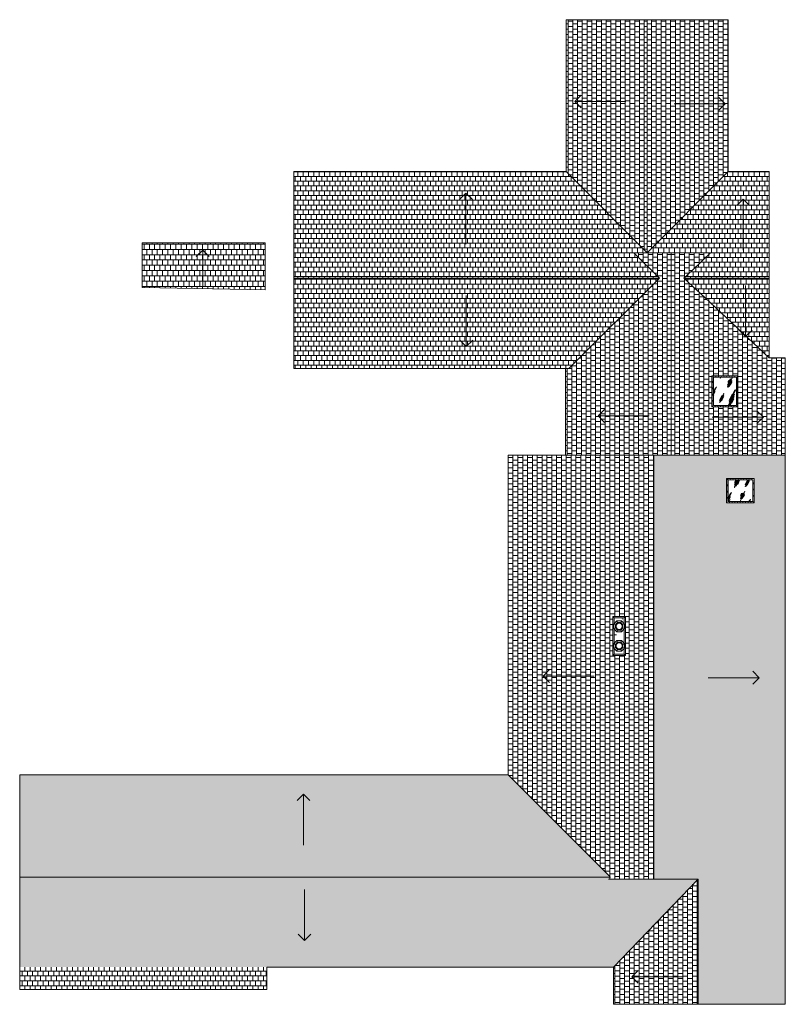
# Model space of a CAD drawing. Header units: inches. Extents: x -464 to 672, y -448 to 1014.
import ezdxf

# ---------------------------------------------------------------- set-up
doc = ezdxf.new("R2010")
doc.units = ezdxf.units.IN
doc.header["$MEASUREMENT"] = 0
for name, color, linetype, lineweight in [('A-DETL-MBND', 5, 'Continuous', 9), ('A-DETL-THIN', 151, 'Continuous', 9), ('A-GENM', 13, 'Continuous', 9), ('A-ROOF', 132, 'Continuous', 9), ('A-ROOF-PATT', 132, 'Continuous', 9), ('G-ANNO-DIMS', 111, 'Continuous', 9)]:
    doc.layers.add(name, color=color, linetype=linetype, lineweight=lineweight)
pattern_1 = [(90, (112.692, 0), (-7.193, 4e-16), []), (180, (112.692, 0), (-7.193, -3.937), [7.193, -7.193])]
pattern_2 = [(65.45, (151.022, 0), (-12.7074, 41.7302), [16.992, -10.195, 16.992, -10.195, -21.613]), (65.45, (151.022, 0), (-12.7074, 41.7302), [-54.374, 0.249, -21.364]), (65.45, (151.022, 0), (-12.7074, 41.7302), [0.249, -54.124, 6.797, -14.817]), (65.45, (150.233, 0.864), (-12.7074, 41.7302), [13.593, -16.992, 10.195, -10.195, -25.012]), (65.45, (150.233, 0.864), (-12.7074, 41.7302), [-50.975, 0.249, -24.763]), (65.45, (150.233, 0.864), (-12.7074, 41.7302), [0.249, -50.726, 11.894, -13.118]), (65.45, (150.233, 3.456), (-12.7074, 41.7302), [10.195, -20.39, 6.797, -10.195, -28.41]), (65.45, (150.233, 3.456), (-12.7074, 41.7302), [-47.577, 0.249, -28.161]), (65.45, (150.233, 3.456), (-12.7074, 41.7302), [0.249, -47.328, 15.293, -13.118]), (65.45, (152.6, 0.864), (-12.7074, 41.7302), [10.195, -20.39, 8.496, -36.906]), (65.45, (154.97, 3.456), (-12.7074, 41.7302), [5.098, -25.488, 3.398, -42.004]), (65.45, (151.022, 7.776), (-12.7074, 41.7302), [3.398, -25.488, 3.398, -13.593, -30.109]), (65.45, (151.022, 7.776), (-12.7074, 41.7302), [-45.878, 0.249, -29.86]), (65.45, (151.022, 7.776), (-12.7074, 41.7302), [0.249, -45.628, 8.496, -21.613]), (65.45, (165.23, 5.184), (-12.7074, 41.7302), [16.992, -25.488, 20.39, -13.457]), (65.45, (165.23, 2.592), (-12.7074, 41.7302), [23.788, -16.992, 25.488, -10.059]), (65.45, (166.808, 3.456), (-12.7074, 41.7302), [27.187, -13.593, 20.39, -14.817]), (65.45, (169.176, 6.048), (-12.7074, 41.7302), [16.992, -23.788, 13.593, -21.613]), (65.45, (166.808, 11.232), (-12.7074, 41.7302), [8.496, -33.983, 10.195, -23.313]), (65.45, (171.544, 8.64), (-12.7074, 41.7302), [6.797, -33.983, 6.797, -28.41])]

# ---------------------------------------------------------------- blocks, each defined once
blk = doc.blocks.new('Chimney - 2 Chimney Pots-4335083-Roof')
at = {"layer": 'A-GENM'}
h = blk.add_hatch(dxfattribs=at)
h.set_pattern_fill('FP_17', color=256, style=0, pattern_type=2)
h.set_pattern_definition([(270, (-164.489, 425.742), (10.861, -61.44), [2.534, -43.546, 2.534, -43.546, -245.76]), (270, (-164.489, 425.742), (10.861, -61.44), [-92.16, 2.534, -89.626, 2.534, -43.546, -107.52]), (270, (-164.489, 425.742), (10.861, -61.44), [-230.4, 2.534, -28.186, 2.534, -74.266]), (39.232, (-159.058, 402.702), (25.67676, 38.70115), [2.004, -34.426, 2.004, -228.716]), (39.232, (-159.058, 402.702), (25.67676, 38.70115), [-38.433, -34.426, 2.004, -70.855, -121.431]), (39.232, (-159.058, 402.702), (25.67676, 38.70115), [-145.718, 2.004, -34.426, 2.004, -82.998]), (39.232, (-159.058, 402.702), (25.67676, 38.70115), [-184.151, -22.283, 2.004, -58.712]), (140.768, (-137.336, 395.022), (-49.5709, 22.73938), [2.004, -34.426, 2.004, -228.716]), (140.768, (-137.336, 395.022), (-49.5709, 22.73938), [-38.433, -34.426, 2.004, -70.855, -121.431]), (140.768, (-137.336, 395.022), (-49.5709, 22.73938), [-145.718, 2.004, -34.426, 2.004, -82.998]), (140.768, (-137.336, 395.022), (-49.5709, 22.73938), [-184.151, -22.283, 2.004, -58.712])])
h.paths.add_polyline_path([(-29, -9.4), (-27, -7.4), (-27, 7.4), (-29, 9.4), (-29, -2.1)], flags=0)
h = blk.add_hatch(dxfattribs=at)
h.set_pattern_fill('FP_15', color=256, style=0, pattern_type=2)
h.set_pattern_definition([(270, (-98.977, 425.742), (15.36, -61.44), [2.534, -43.546, 2.534, -43.546, -245.76]), (270, (-98.977, 425.742), (15.36, -61.44), [-92.16, 2.534, -89.626, 2.534, -43.546, -107.52]), (270, (-98.977, 425.742), (15.36, -61.44), [-230.4, 2.534, -28.186, 2.534, -74.266]), (30, (-91.297, 402.702), (45.5286, 44.02215), [2.534, -43.546, 2.534, -43.546, -245.76]), (30, (-91.297, 402.702), (45.5286, 44.02215), [-92.16, 2.534, -89.626, 2.534, -43.546, -107.52]), (30, (-91.297, 402.702), (45.5286, 44.02215), [-230.4, 2.534, -28.186, 2.534, -74.266]), (150, (-60.577, 395.022), (-60.8886, 17.41785), [2.534, -43.546, 2.534, -43.546, -245.76]), (150, (-60.577, 395.022), (-60.8886, 17.41785), [-92.16, 2.534, -89.626, 2.534, -43.546, -107.52]), (150, (-60.577, 395.022), (-60.8886, 17.41785), [-230.4, 2.534, -28.186, 2.534, -74.266])])
h.paths.add_polyline_path([(-27, 7.4), (-27, -7.4), (-18.4, -7.4), (-22.5, -3.3), (-22.5, 3.3), (-18.4, 7.4), (-22.5, 7.4)], flags=0)
h.paths.add_polyline_path([(-19, -1.4), (-18.6, -2.3), (-16.6, -4.2), (-15.9, -4.5), (-13.1, -4.5), (-12.2, -4.1), (-10.3, -2.1), (-10, -1.4), (-10, 1.4), (-10.4, 2.3), (-12.4, 4.2), (-13.1, 4.5), (-15.9, 4.5), (-16.8, 4.1), (-18.7, 2.1), (-19, 1.4), (-19, -1.2)], flags=0)
h.paths.add_polyline_path([(-10.6, 7.4), (-6.5, 3.3), (-6.5, -3.3), (-10.6, -7.4), (10.6, -7.4), (6.5, -3.3), (6.5, 3.3), (10.6, 7.4), (-9.5, 7.4)], flags=0)
h.paths.add_polyline_path([(10, -1.4), (10.4, -2.3), (12.4, -4.2), (13.1, -4.5), (15.9, -4.5), (16.8, -4.1), (18.7, -2.1), (19, -1.4), (19, 1.4), (18.6, 2.3), (16.6, 4.2), (15.9, 4.5), (13.1, 4.5), (12.2, 4.1), (10.3, 2.1), (10, 1.4), (10, -1.2)], flags=0)
h.paths.add_polyline_path([(18.4, 7.4), (22.5, 3.3), (22.5, -3.3), (18.4, -7.4), (27, -7.4), (27, 7.4), (19.5, 7.4)], flags=0)
h = blk.add_hatch(dxfattribs=at)
h.set_pattern_fill('FP_14', color=256, style=0, pattern_type=2)
h.set_pattern_definition([(225, (-14.5, 0), (0.7071, -0.7071), []), (315, (-14.5, 0), (0.7071, 0.7071), [])])
h.paths.add_polyline_path([(-19.5, -2.1), (-16.6, -5), (-12.4, -5), (-9.5, -2.1), (-9.5, 2.1), (-12.4, 5), (-16.6, 5), (-19.5, 2.1)], flags=0)
h.paths.add_polyline_path([(-19, -1.9), (-19, 1.9), (-16.4, 4.5), (-12.6, 4.5), (-10, 1.9), (-10, -1.9), (-12.6, -4.5), (-16.4, -4.5), (-18.8, -2.1)], flags=0)
h = blk.add_hatch(dxfattribs=at)
h.set_pattern_fill('FP_13', color=256, style=0, pattern_type=2)
h.set_pattern_definition([(225, (14.5, 0), (0.7071, -0.7071), []), (315, (14.5, 0), (0.7071, 0.7071), [])])
h.paths.add_polyline_path([(9.5, -2.1), (12.4, -5), (16.6, -5), (19.5, -2.1), (19.5, 2.1), (16.6, 5), (12.4, 5), (9.5, 2.1)], flags=0)
h.paths.add_polyline_path([(10, 1.9), (12.6, 4.5), (16.4, 4.5), (19, 1.9), (19, -1.9), (16.4, -4.5), (12.6, -4.5), (10, -1.9)], flags=0)
h = blk.add_hatch(dxfattribs=at)
h.set_pattern_fill('FP_16', color=256, style=0, pattern_type=2)
h.set_pattern_definition([(270, (-98.977, 107.684), (15.36, -43.445), [1.792, -30.791, 1.792, -30.791, -173.779]), (270, (-98.977, 107.684), (15.36, -43.445), [-65.167, 1.792, -63.375, 1.792, -30.791, -76.028]), (270, (-98.977, 107.684), (15.36, -43.445), [-162.917, 1.792, -19.93, 1.792, -52.514]), (22.208, (-91.297, 91.392), (52.1113, 33.81605), [2.371, -40.733, 2.371, -40.733, -229.887]), (22.208, (-91.297, 91.392), (52.1113, 33.81605), [-86.208, 2.371, -83.837, 2.371, -40.733, -100.576]), (22.208, (-91.297, 91.392), (52.1113, 33.81605), [-215.519, 2.371, -26.365, 2.371, -69.469]), (157.792, (-60.577, 85.961), (-54.3059, 9.6293), [2.371, -40.733, 2.371, -270.621]), (157.792, (-60.577, 85.961), (-54.3059, 9.6293), [-45.475, -40.733, 2.371, -83.837, -143.68]), (157.792, (-60.577, 85.961), (-54.3059, 9.6293), [-172.416, 2.371, -40.733, 2.371, -98.205]), (157.792, (-60.577, 85.961), (-54.3059, 9.6293), [-217.89, -26.365, 2.371, -69.469])])
h.paths.add_polyline_path([(-29, -9.4), (29, -9.4), (27, -7.4), (18.4, -7.4), (17.8, -8), (11.2, -8), (10.6, -7.4), (-10.6, -7.4), (-11.2, -8), (-17.8, -8), (-18.4, -7.4), (-27, -7.4), (-27.6, -8)], flags=0)
for p, q in [((-29, 9.4), (29, 9.4)), ((-29, -9.4), (-29, 9.4)), ((-29, 9.4), (-27, 7.4)), ((-18.4, 7.4), (-27, 7.4)), ((-27, 7.4), (-27, -7.4)), ((-22.5, 3.3), (-17.8, 8)), ((-22.5, -3.3), (-22.5, 3.3)), ((-20, 2.3), (-22.5, 3.3)), ((-16.8, 5.5), (-20, 2.3)), ((-20, 2.3), (-20, -2.3)), ((-16.6, 5), (-19.5, 2.1)), ((-19.5, 2.1), (-19.5, -2.1)), ((-19, 1.9), (-16.4, 4.5)), ((-19, -1.9), (-19, 1.9)), ((-17.8, 8), (-11.2, 8)), ((-17.8, 8), (-16.8, 5.5)), ((-12.2, 5.5), (-16.8, 5.5)), ((-12.4, 5), (-16.6, 5)), ((-16.4, 4.5), (-12.6, 4.5)), ((-12.6, 4.5), (-10, 1.9)), ((-9.5, 2.1), (-12.4, 5)), ((-11.2, 8), (-12.2, 5.5)), ((-9, 2.3), (-12.2, 5.5)), ((-11.2, 8), (-6.5, 3.3)), ((10.6, 7.4), (-10.6, 7.4)), ((-10, 1.9), (-10, -1.9)), ((-9.5, -2.1), (-9.5, 2.1)), ((-6.5, 3.3), (-9, 2.3)), ((-9, -2.3), (-9, 2.3)), ((-6.5, 3.3), (-6.5, -3.3)), ((6.5, 3.3), (11.2, 8)), ((6.5, -3.3), (6.5, 3.3)), ((9, 2.3), (6.5, 3.3)), ((12.2, 5.5), (9, 2.3)), ((9, 2.3), (9, -2.3)), ((12.4, 5), (9.5, 2.1)), ((9.5, 2.1), (9.5, -2.1)), ((10, 1.9), (12.6, 4.5)), ((10, -1.9), (10, 1.9)), ((11.2, 8), (17.8, 8)), ((11.2, 8), (12.2, 5.5)), ((16.8, 5.5), (12.2, 5.5)), ((16.6, 5), (12.4, 5)), ((12.6, 4.5), (16.4, 4.5)), ((16.4, 4.5), (19, 1.9)), ((19.5, 2.1), (16.6, 5)), ((17.8, 8), (16.8, 5.5)), ((20, 2.3), (16.8, 5.5)), ((17.8, 8), (22.5, 3.3)), ((27, 7.4), (18.4, 7.4)), ((19, 1.9), (19, -1.9)), ((19.5, -2.1), (19.5, 2.1)), ((22.5, 3.3), (20, 2.3)), ((20, -2.3), (20, 2.3)), ((22.5, 3.3), (22.5, -3.3)), ((29, 9.4), (27, 7.4)), ((27, -7.4), (27, 7.4)), ((29, 9.4), (29, -9.4)), ((-27, -7.4), (-29, -9.4)), ((29, -9.4), (-29, -9.4)), ((-27, -7.4), (-18.4, -7.4)), ((-22.5, -3.3), (-20, -2.3)), ((-17.8, -8), (-22.5, -3.3)), ((-20, -2.3), (-16.8, -5.5)), ((-19.5, -2.1), (-16.6, -5)), ((-16.4, -4.5), (-19, -1.9)), ((-17.8, -8), (-16.8, -5.5)), ((-11.2, -8), (-17.8, -8)), ((-16.8, -5.5), (-12.2, -5.5)), ((-16.6, -5), (-12.4, -5)), ((-12.6, -4.5), (-16.4, -4.5)), ((-10, -1.9), (-12.6, -4.5)), ((-12.4, -5), (-9.5, -2.1)), ((-12.2, -5.5), (-9, -2.3)), ((-11.2, -8), (-12.2, -5.5)), ((-6.5, -3.3), (-11.2, -8)), ((-10.6, -7.4), (10.6, -7.4)), ((-6.5, -3.3), (-9, -2.3)), ((6.5, -3.3), (9, -2.3)), ((11.2, -8), (6.5, -3.3)), ((9, -2.3), (12.2, -5.5)), ((9.5, -2.1), (12.4, -5)), ((12.6, -4.5), (10, -1.9)), ((11.2, -8), (12.2, -5.5)), ((17.8, -8), (11.2, -8)), ((12.2, -5.5), (16.8, -5.5)), ((12.4, -5), (16.6, -5)), ((16.4, -4.5), (12.6, -4.5)), ((19, -1.9), (16.4, -4.5)), ((16.6, -5), (19.5, -2.1)), ((16.8, -5.5), (20, -2.3)), ((17.8, -8), (16.8, -5.5)), ((22.5, -3.3), (17.8, -8)), ((18.4, -7.4), (27, -7.4)), ((22.5, -3.3), (20, -2.3)), ((29, -9.4), (27, -7.4))]:
    blk.add_line(p, q, dxfattribs=at)
for centre, start, end in [((-14.5, 0), 152.7864, 162.2136), ((-14.5, 0), 107.7864, 117.2136), ((-14.5, 0), 62.7864, 72.2136), ((-14.5, 0), 17.7864, 27.2136), ((14.5, 0), 152.7864, 162.2136), ((14.5, 0), 107.7864, 117.2136), ((14.5, 0), 62.7864, 72.2136), ((14.5, 0), 17.7864, 27.2136), ((-14.5, 0), 197.7864, 206.5097), ((-14.5, 0), 242.7864, 252.2136), ((-14.5, 0), 287.7864, 297.2136), ((-14.5, 0), 333.4903, 342.2136), ((14.5, 0), 197.7864, 206.5097), ((14.5, 0), 242.7864, 252.2136), ((14.5, 0), 287.7864, 297.2136), ((14.5, 0), 333.4903, 342.2136)]:
    blk.add_arc(centre, 4.75, start, end, dxfattribs=at)
blk = doc.blocks.new('Skylite - Default 1-4377025-Roof')
at = {"layer": 'A-GENM'}
h = blk.add_hatch(dxfattribs=at)
h.set_pattern_fill('FP_20', color=256, style=0, pattern_type=2)
h.set_pattern_definition([(280.739, (582.99, 290.944), (1.451435, 1.66359), [])])
h.paths.add_polyline_path([(585, 296.9), (585.8, 296.9), (585.8, 332.9), (585, 332.9)], flags=0)
h = blk.add_hatch(dxfattribs=at)
h.set_pattern_fill('FP_19', color=256, style=0, pattern_type=2)
h.set_pattern_definition([(293.074, (605.924, 314.944), (3.25976, 1.66366), [])])
h.paths.add_polyline_path([(626, 296.9), (626, 332.9), (585.8, 332.9), (585.8, 296.9)], flags=0)
h.paths.add_polyline_path([(624.2, 298.9), (587.6, 298.9), (587.6, 331), (624.2, 331)], flags=0)
h = blk.add_hatch(dxfattribs=at)
h.set_pattern_fill('FP_18', color=256, style=0, pattern_type=2)
h.set_pattern_definition(pattern_2)
h.paths.add_polyline_path([(624.2, 298.9), (624.2, 331), (587.6, 331), (587.6, 298.9)], flags=0)
for p, q in [((585.8, 332.9), (585, 332.9)), ((585.8, 332.9), (585.8, 296.9)), ((626, 332.9), (585.8, 332.9)), ((624.2, 331), (587.6, 331)), ((587.6, 331), (587.6, 298.9)), ((587.6, 298.9), (587.6, 331)), ((587.6, 331), (624.2, 331)), ((624.2, 298.9), (624.2, 331)), ((624.2, 331), (624.2, 298.9)), ((626, 296.9), (626, 332.9)), ((585, 296.9), (585.8, 296.9)), ((585.8, 296.9), (626, 296.9)), ((587.6, 298.9), (624.2, 298.9)), ((624.2, 298.9), (587.6, 298.9))]:
    blk.add_line(p, q, dxfattribs=at)
blk = doc.blocks.new('Skylite - Default 1-4336090-Roof')
at = {"layer": 'A-GENM'}
h = blk.add_hatch(dxfattribs=at)
h.set_pattern_fill('FP_22', color=256, style=0, pattern_type=2)
h.set_pattern_definition([(280.739, (561.159, 438.227), (1.451435, 1.66359), [])])
h.paths.add_polyline_path([(563.2, 439.2), (564, 439.2), (564, 485.2), (563.2, 485.2), (563.2, 477.5)], flags=0)
h = blk.add_hatch(dxfattribs=at)
h.set_pattern_fill('FP_21', color=256, style=0, pattern_type=2)
h.set_pattern_definition([(293.074, (582.722, 462.227), (3.25976, 1.66366), [])])
h.paths.add_polyline_path([(601.4, 439.2), (601.4, 485.2), (564, 485.2), (564, 439.2)], flags=0)
h.paths.add_polyline_path([(599.7, 441.2), (565.8, 441.2), (565.8, 483.3), (599.7, 483.3), (599.7, 477.5)], flags=0)
h = blk.add_hatch(dxfattribs=at)
h.set_pattern_fill('FP_18', color=256, style=0, pattern_type=2)
h.set_pattern_definition(pattern_2)
h.paths.add_polyline_path([(565.8, 441.2), (599.7, 441.2), (599.7, 483.3), (565.8, 483.3), (565.8, 477.5)], flags=0)
for p, q in [((564, 485.2), (563.2, 485.2)), ((564, 485.2), (564, 439.2)), ((601.4, 485.2), (564, 485.2)), ((599.7, 483.3), (565.8, 483.3)), ((565.8, 483.3), (565.8, 441.2)), ((565.8, 441.2), (565.8, 483.3)), ((565.8, 483.3), (599.7, 483.3)), ((599.7, 441.2), (599.7, 483.3)), ((599.7, 483.3), (599.7, 441.2)), ((601.4, 439.2), (601.4, 485.2)), ((563.2, 439.2), (564, 439.2)), ((564, 439.2), (601.4, 439.2)), ((565.8, 441.2), (599.7, 441.2)), ((599.7, 441.2), (565.8, 441.2))]:
    blk.add_line(p, q, dxfattribs=at)

msp = doc.modelspace()

# ---------------------------------------------------------------- hatches: boundary and pattern name
at = {"layer": 'A-DETL-MBND'}
h = msp.add_hatch(dxfattribs=at)
h.set_pattern_fill('FP_12', color=256, style=0, pattern_type=2)
h.set_pattern_definition([(180, (0, 14.133), (-1e-15, -7.844), []), (270, (0, 14.133), (3.937, -7.844), [7.844, -7.844])])
h.paths.add_polyline_path([(-99.6, 613.1), (-99.6, 683), (-282.4, 683), (-282.4, 616.3)], flags=0)
msp.add_hatch(color=9, dxfattribs=at).paths.add_polyline_path([(299.8, -145.7), (299.8, -144.5), (298.6, -144.5)], flags=0)
h = msp.add_hatch(dxfattribs=at)
h.set_pattern_fill('FP_7', color=256, style=0, pattern_type=2)
h.set_pattern_definition([(180, (-460.63, -137.433), (-9e-16, -7.244), []), (270, (-460.63, -137.433), (3.937, -7.244), [7.244, -7.244])])
h.paths.add_polyline_path([(-97.4, -425.5), (-97.4, -392.3), (-464.1, -392.3), (-464.1, -425.5)], flags=0)
at = {"layer": 'A-ROOF-PATT'}
h = msp.add_hatch(dxfattribs=at)
h.set_pattern_fill('FP_10', color=256, style=0, pattern_type=2)
h.set_pattern_definition([(270, (73.806, 0), (7.077, 4e-16), []), (0, (73.806, 0), (7.077, 3.937), [7.077, -7.077])])
h.paths.add_polyline_path([(467.2, 668.1), (467.2, 1014), (346.9, 1014), (346.9, 788.5), (449.7, 685.6)], flags=0)
h = msp.add_hatch(dxfattribs=at)
h.set_pattern_fill('FP_11', color=256, style=0, pattern_type=2)
h.set_pattern_definition([(90, (105.774, 0), (-7.077, 4e-16), []), (180, (105.774, 0), (-7.077, -3.937), [7.077, -7.077])])
h.paths.add_polyline_path([(467.2, 668.1), (587.6, 788.5), (587.6, 1014), (467.2, 1014), (467.2, 685.6)], flags=0)
h = msp.add_hatch(dxfattribs=at)
h.set_pattern_fill('FP_8', color=256, style=0, pattern_type=2)
h.set_pattern_definition([(180, (0, 144.373), (9e-16, -7.077), []), (270, (0, 144.373), (3.937, -7.077), [7.077, -7.077])])
h.paths.add_polyline_path([(467.2, 668.1), (561.1, 668.1), (534.5, 642), (521.6, 630.2), (648.4, 630.2), (648.4, 788.5), (587.6, 788.5), (469, 669.9)], flags=0)
h.paths.add_polyline_path([(-57.1, 630.2), (485.4, 630.2), (447.5, 668.1), (467.2, 668.1), (346.9, 788.5), (-57.1, 788.5)], flags=0)
h = msp.add_hatch(dxfattribs=at)
h.set_pattern_fill('FP_6', color=256, style=0, pattern_type=2)
h.set_pattern_definition([(270, (65.285, 0), (7.077, 4e-16), []), (0, (65.285, 0), (7.077, 3.937), [7.077, -7.077])])
h.paths.add_polyline_path([(502.7, 367.7), (502.7, 668.1), (447.5, 668.1), (485.4, 630.2), (351.1, 496), (345.9, 496), (345.9, 367.7), (477, 367.7)], flags=0)
h = msp.add_hatch(dxfattribs=at)
h.set_pattern_fill('FP_4', color=256, style=0, pattern_type=2)
h.set_pattern_definition(pattern_1)
h.paths.add_polyline_path([(672.4, 367.7), (672.4, 511.9), (648.4, 511.9), (553.1, 601.5), (521.6, 630.2), (534.5, 642), (561.1, 668.1), (502.7, 668.1), (502.7, 367.7), (601.4, 367.7)], flags=0)
h.paths.add_polyline_path([(601.4, 439.2), (563.2, 439.2), (563.2, 485.2), (601.4, 485.2), (601.4, 440)], flags=0)
h = msp.add_hatch(dxfattribs=at)
h.set_pattern_fill('FP_9', color=256, style=0, pattern_type=2)
h.set_pattern_definition([(0, (0, 97.848), (0, 7.077), []), (90, (0, 97.848), (-3.937, 7.077), [7.077, -7.077])])
h.paths.add_polyline_path([(351.1, 496), (485.4, 630.2), (-57.1, 630.2), (-57.1, 496), (345.9, 496)], flags=0)
h.paths.add_polyline_path([(648.4, 511.9), (648.4, 511.9), (648.4, 630.2), (521.6, 630.2), (553.1, 601.5), (648.3, 511.9)], flags=0)
h = msp.add_hatch(dxfattribs=at)
h.set_pattern_fill('FP_3', color=256, style=0, pattern_type=2)
h.set_pattern_definition([(270, (45.135, -5.742), (7.193, 4e-16), []), (0, (45.135, -5.742), (7.193, 3.937), [7.193, -7.193])])
h.paths.add_polyline_path([(412.8, -261.6), (477, -261.6), (477, 367.7), (261.1, 367.7), (261.1, -107), (412.8, -258.7), (410, -261.6)], flags=0)
h.paths.add_polyline_path([(299.8, -145.7), (298.6, -144.5), (299.8, -144.5)], flags=0)
h.paths.add_polyline_path([(416.4, 70), (416.4, 128), (435.1, 128), (435.1, 70), (418.4, 70)], flags=0)
h = msp.add_hatch(dxfattribs=at)
h.set_pattern_fill('FP_4', color=256, style=0, pattern_type=2)
h.set_pattern_definition(pattern_1)
h.paths.add_polyline_path([(672.4, -447.5), (672.4, 367.7), (477, 367.7), (477, -261.6), (543, -261.6), (543, -447.5)], flags=0)
h.paths.add_polyline_path([(624.2, 296.9), (585, 296.9), (585, 332.9), (626, 332.9), (626, 296.9), (625.2, 296.9)], flags=0)
h = msp.add_hatch(dxfattribs=at)
h.set_pattern_fill('FP_1', color=256, style=0, pattern_type=2)
h.set_pattern_definition([(180, (0, -19.642), (-9e-16, -7.193), []), (270, (0, -19.642), (3.937, -7.193), [7.193, -7.193])])
h.paths.add_polyline_path([(412.8, -258.7), (261.1, -107), (-464.1, -107), (-464.1, -258.7), (261.1, -258.7)], flags=0)
h = msp.add_hatch(dxfattribs=at)
h.set_pattern_fill('FP_2', color=256, style=0, pattern_type=2)
h.set_pattern_definition([(0, (0, -65.663), (0, 7.244), []), (90, (0, -65.663), (-3.937, 7.244), [7.244, -7.244])])
h.paths.add_polyline_path([(417.1, -392.3), (417.1, -392.2), (542, -261.6), (410, -261.6), (412.8, -258.7), (-464.1, -258.7), (-464.1, -392.3), (417, -392.3)], flags=0)
h = msp.add_hatch(dxfattribs=at)
h.set_pattern_fill('FP_5', color=256, style=0, pattern_type=2)
h.set_pattern_definition([(270, (66.972, 0), (7.193, 4e-16), []), (0, (66.972, 0), (7.193, 3.937), [7.193, -7.193])])
h.paths.add_polyline_path([(543, -447.5), (543, -261.6), (542, -261.6), (417.1, -392.2), (417.1, -447.5), (477, -447.5)], flags=0)

# ---------------------------------------------------------------- linework, layer by layer
at = {"layer": 'A-DETL-MBND'}
for p, q in [((-99.6, 683), (-282.4, 683)), ((-282.4, 616.3), (-282.4, 683)), ((-99.6, 683), (-99.6, 613.1)), ((-99.6, 613.1), (-282.4, 616.3)), ((298.6, -144.5), (299.8, -144.5)), ((298.6, -144.5), (299.8, -145.7)), ((-464.1, -425.5), (-464.1, -392.3)), ((-97.4, -392.3), (-97.4, -425.5)), ((-464.1, -425.5), (-97.4, -425.5))]:
    msp.add_line(p, q, dxfattribs=at)
at = {"layer": 'A-DETL-THIN'}
for p, q in [((261.1, -107), (412, -257.9)), ((417.1, -392.3), (543, -261.6)), ((-97.4, -392.3), (417.1, -392.3))]:
    msp.add_line(p, q, dxfattribs=at)
at = {"layer": 'A-ROOF'}
for p, q in [((346.9, 1014), (346.9, 788.5)), ((587.6, 1014), (346.9, 1014)), ((467.2, 668.1), (467.2, 1014)), ((587.6, 788.5), (587.6, 1014)), ((346.9, 788.5), (-57.1, 788.5)), ((-57.1, 788.5), (-57.1, 496)), ((346.9, 788.5), (467.2, 668.1)), ((467.2, 668.1), (587.6, 788.5)), ((648.4, 788.5), (587.6, 788.5)), ((648.4, 511.9), (648.4, 788.5)), ((447.5, 668.1), (485.4, 630.2)), ((561.1, 668.1), (447.5, 668.1)), ((502.7, 367.7), (502.7, 668.1)), ((534.5, 642), (561.1, 668.1)), ((-57.1, 630.2), (485.4, 630.2)), ((485.4, 630.2), (351.1, 496)), ((521.6, 630.2), (534.5, 642)), ((553.1, 601.5), (521.6, 630.2)), ((521.6, 630.2), (648.4, 630.2)), ((648.4, 511.9), (553.1, 601.5)), ((672.4, 511.9), (648.4, 511.9)), ((672.4, -447.5), (672.4, 511.9)), ((-57.1, 496), (351.1, 496)), ((345.9, 496), (345.9, 367.7)), ((563.2, 439.2), (563.2, 485.2)), ((261.1, 367.7), (261.1, -107)), ((261.1, 367.7), (672.4, 367.7)), ((477, -261.6), (477, 367.7)), ((585, 296.9), (585, 332.9)), ((-464.1, -107), (-464.1, -392.3)), ((261.1, -107), (-464.1, -107)), ((-464.1, -258.7), (412.8, -258.7)), ((410, -261.6), (543, -261.6)), ((543, -261.6), (543, -447.5)), ((417.1, -392.2), (417.1, -447.5)), ((417.1, -447.5), (672.4, -447.5))]:
    msp.add_line(p, q, dxfattribs=at)
at = {"layer": 'G-ANNO-DIMS'}
for p, q in [((359.7, 892.6), (369.2, 902)), ((359.7, 892.6), (369.2, 883.1)), ((435.5, 892.6), (359.7, 892.6)), ((583.2, 888.9), (573.7, 898.4)), ((507.4, 888.9), (583.2, 888.9)), ((583.2, 888.9), (573.7, 879.5)), ((198.3, 756.7), (188.9, 747.2)), ((198.3, 756.7), (207.8, 747.2)), ((198.3, 680.9), (198.3, 756.7)), ((609.7, 747.6), (600.2, 738.2)), ((609.7, 747.6), (619.1, 738.2)), ((609.7, 671.9), (609.7, 747.6)), ((-192.5, 671.9), (-202, 662.4)), ((-192.5, 671.9), (-183.1, 662.4)), ((-192.5, 618.7), (-192.5, 671.9)), ((613.5, 619.4), (613.5, 543.7)), ((198.8, 604.8), (198.8, 529.1)), ((613.5, 543.7), (604.1, 553.1)), ((613.5, 543.7), (623, 553.1)), ((198.8, 529.1), (189.4, 538.5)), ((198.8, 529.1), (208.3, 538.5)), ((394.7, 425.8), (404.1, 435.2)), ((394.7, 425.8), (404.1, 416.3)), ((470.4, 425.8), (394.7, 425.8)), ((564, 424), (639.8, 424)), ((639.8, 424), (630.3, 433.4)), ((639.8, 424), (630.3, 414.5)), ((312.7, 39.7), (322.2, 49.2)), ((633.6, 37.3), (624.2, 46.8)), ((312.7, 39.7), (322.2, 30.3)), ((388.5, 39.7), (312.7, 39.7)), ((557.9, 37.3), (633.6, 37.3)), ((633.6, 37.3), (624.2, 27.9)), ((-42.8, -135.6), (-52.3, -145.1)), ((-42.8, -135.6), (-33.4, -145.1)), ((-42.8, -211.4), (-42.8, -135.6)), ((-41.3, -276.9), (-41.3, -352.6)), ((-41.3, -352.6), (-50.7, -343.2)), ((-41.3, -352.6), (-31.8, -343.2)), ((444.4, -406.8), (453.8, -397.3)), ((444.4, -406.8), (453.8, -416.2)), ((520.1, -406.8), (444.4, -406.8))]:
    msp.add_line(p, q, dxfattribs=at)

# ---------------------------------------------------------------- block references
at = {"layer": 'A-GENM'}
for name in ['Skylite - Default 1-4336090-Roof', 'Skylite - Default 1-4377025-Roof']:
    msp.add_blockref(name, (0, 0), dxfattribs=at)
at = {"layer": 'A-GENM', "rotation": 89.99999999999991}
msp.add_blockref('Chimney - 2 Chimney Pots-4335083-Roof', (425.7, 99), dxfattribs=at)

doc.saveas('drawing.dxf')
